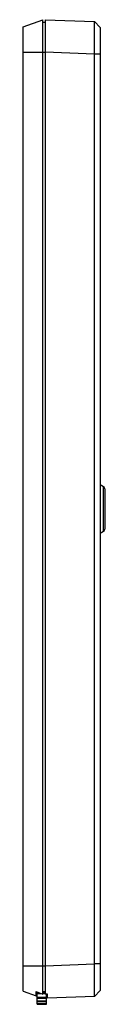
# Paper-space layout '_Vorderseite' of a CAD drawing. Header units: millimetres. Extents: x 335 to 353, y -106 to 105.
import ezdxf

# ---------------------------------------------------------------- set-up
doc = ezdxf.new("R2010")
doc.units = ezdxf.units.MM

psp = doc.layouts.new('_Vorderseite')

# ---------------------------------------------------------------- linework, layer by layer
at = {"color": 7, "linetype": 'Continuous', "lineweight": 25}
for p, q in [((335.3, 103.47), (339.5, 105)), ((339.5, 104.5), (340, 104.5)), ((340, 105), (340, -104.12)), ((340, 105), (350.6, 104.63)), ((350.6, 104.63), (351.8, 103.34)), ((335.3, 98), (339.5, 98)), ((335.3, -98), (335.3, 98)), ((339.5, -98), (339.5, 98)), ((339.5, 98), (340, 98)), ((350.6, 97.63), (340, 98)), ((350.6, -97.63), (350.6, 97.63)), ((351.8, 97.63), (350.6, 97.63)), ((351.8, 97.63), (351.8, -97.63)), ((352.55, 4.78), (351.8, 5.21)), ((352.55, -4.78), (352.55, 4.78)), ((352.8, 4.34), (352.8, -4.34)), ((351.8, -5.21), (352.55, -4.78)), ((335.3, -98), (339.5, -98)), ((339.5, -98), (340, -98)), ((340, -98), (350.6, -97.63)), ((351.8, -97.63), (350.6, -97.63)), ((335.3, -103.47), (338.1, -104.49)), ((351.8, -103.34), (350.6, -104.63)), ((338.1, -103.53), (339.5, -104.12)), ((338.3, -103.66), (338.41, -103.66)), ((338.3, -106.28), (338.3, -103.66)), ((338.3, -103.94), (339.06, -103.94)), ((338.3, -104.74), (340.3, -104.74)), ((338.3, -104.96), (340.3, -104.96)), ((338.3, -105.56), (340.3, -105.56)), ((339.5, -103.54), (340, -103.54)), ((339.5, -103.66), (340, -103.66)), ((339.5, -103.94), (340, -103.94)), ((340.5, -104.09), (340, -104.12)), ((340.3, -106.28), (340.3, -104.1)), ((340.5, -104.98), (340.5, -104.09)), ((350.6, -104.63), (340.5, -104.98)), ((338.3, -105.71), (340.3, -105.71)), ((338.3, -106.08), (340.3, -106.08)), ((338.3, -106.15), (340.3, -106.15)), ((338.3, -106.28), (340.3, -106.28))]:
    psp.add_line(p, q, dxfattribs=at)
for centre, start, end in [((352.3, 4.34), 0, 60), ((352.3, -4.34), 300, 0)]:
    psp.add_arc(centre, 0.5, start, end, dxfattribs=at)
for points, knots in [([(339.5, 98), (339.5, 98.46), (339.5, 99.38), (339.5, 100.64), (339.5, 101.75), (339.5, 102.7), (339.5, 103.51), (339.5, 104.17), (339.5, 104.64), (339.5, 104.94), (339.5, 104.98), (339.5, 105)], [0, 0, 0, 0, 0.125304, 0.250607, 0.358058, 0.465514, 0.573013, 0.680521, 0.787858, 0.895202, 1, 1, 1, 1]), ([(350.6, 97.63), (350.6, 98.09), (350.61, 99.01), (350.62, 100.33), (350.62, 101.55), (350.62, 102.61), (350.62, 103.49), (350.62, 104.14), (350.61, 104.55), (350.6, 104.6), (350.6, 104.63)], [0, 0, 0, 0, 0.12503, 0.250039, 0.375032, 0.500018, 0.625, 0.749988, 0.874985, 1, 1, 1, 1]), ([(335.3, 98), (335.3, 98.31), (335.3, 98.93), (335.3, 99.82), (335.3, 100.67), (335.3, 101.44), (335.3, 102.11), (335.3, 102.66), (335.3, 103.08), (335.3, 103.4), (335.3, 103.45), (335.3, 103.47)], [0, 0, 0, 0, 0.107358, 0.214719, 0.322089, 0.429468, 0.536825, 0.644189, 0.751414, 0.858641, 1, 1, 1, 1]), ([(351.8, 103.34), (351.8, 103.32), (351.8, 103.28), (351.8, 102.94), (351.8, 102.41), (351.8, 101.7), (351.8, 100.83), (351.8, 99.83), (351.8, 98.75), (351.8, 98.01), (351.8, 97.63)], [0, 0, 0, 0, 0.124142, 0.249961, 0.375524, 0.499999, 0.624371, 0.750037, 0.875807, 1, 1, 1, 1]), ([(335.3, -103.47), (335.3, -103.46), (335.3, -103.43), (335.3, -103.19), (335.3, -102.81), (335.3, -102.3), (335.3, -101.66), (335.3, -100.92), (335.3, -100.1), (335.3, -99.12), (335.3, -98.41), (335.3, -98)], [0, 0, 0, 0, 0.107358, 0.214719, 0.322089, 0.429468, 0.536825, 0.644189, 0.751414, 0.858641, 1, 1, 1, 1]), ([(339.5, -104.12), (339.5, -103.84), (339.5, -103.34), (339.5, -102.37), (339.5, -101.39), (339.5, -100.3), (339.5, -99.17), (339.5, -98.39), (339.5, -98)], [0, 0, 0, 0, 0.210882, 0.369593, 0.528319, 0.686792, 0.845276, 1, 1, 1, 1]), ([(350.6, -104.63), (350.6, -104.6), (350.61, -104.55), (350.62, -104.14), (350.62, -103.49), (350.62, -102.61), (350.62, -101.55), (350.62, -100.33), (350.61, -99.01), (350.6, -98.09), (350.6, -97.63)], [0, 0, 0, 0, 0.125022, 0.250026, 0.375016, 0.5, 0.624984, 0.749974, 0.874978, 1, 1, 1, 1]), ([(351.8, -97.63), (351.8, -98.01), (351.8, -98.75), (351.8, -99.83), (351.8, -100.83), (351.8, -101.7), (351.8, -102.41), (351.8, -102.94), (351.8, -103.28), (351.8, -103.32), (351.8, -103.34)], [0, 0, 0, 0, 0.124142, 0.249961, 0.375524, 0.499999, 0.624371, 0.750037, 0.875807, 1, 1, 1, 1]), ([(338.1, -104.49), (338.1, -104.47), (338.1, -104.44), (338.1, -104.14), (338.1, -103.75), (338.1, -103.53)], [0, 0, 0, 0, 0.301814, 0.612333, 1, 1, 1, 1])]:
    psp.add_open_spline(points, degree=3, knots=knots, dxfattribs=at)

doc.saveas('drawing.dxf')
